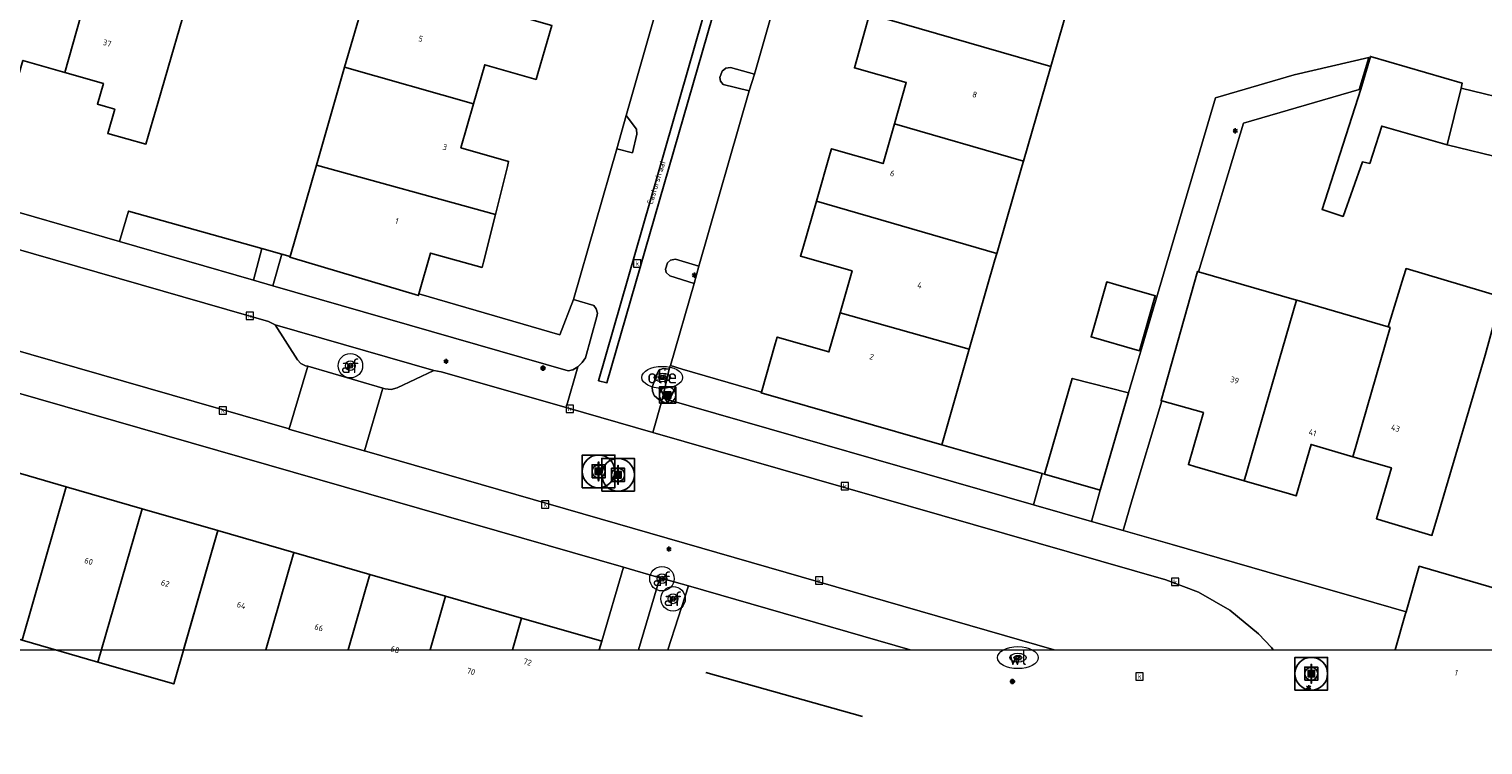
# Model space of a CAD drawing. Header units: metres. Extents: x 197147 to 199131, y 355511 to 356703.
# Tile 210 of 225: x 198919 to 199008, y 355844 to 355888. Entities that reach past the tile are written whole.
import ezdxf
from ezdxf.enums import TextEntityAlignment as Align

# ---------------------------------------------------------------- set-up
doc = ezdxf.new("R2010")
doc.units = ezdxf.units.M
for name, color, linetype, lineweight in [('B-WE-GR-BEPLANTING_CULTUUR_HEESTERS-G', 252, 'Continuous', 18), ('B-WE-KL-BRANDSTOF_PUT-S', 252, 'Continuous', 25), ('B-WE-KL-BRANDSTOF_PUT-S @ 0.05', 252, 'Continuous', 25), ('B-WE-KL-BRANDSTOF_PUT-S @ 0.1', 252, 'Continuous', 25), ('B-WE-KL-BRANDSTOF_PUT-S @ 0.2', 252, 'Continuous', 25), ('B-WE-KL-BRANDSTOF_PUT-S @ 0.5 (1)', 252, 'Continuous', 25), ('B-WE-KL-BRANDSTOF_PUT-S @ 0.5 (2)', 252, 'Continuous', 25), ('B-WE-KL-ET_LS_OV_LICHTMAST-S', 252, 'Continuous', 25), ('B-WE-KL-WATER_PUT-S', 252, 'Continuous', 25), ('B-WE-KL-WATER_PUT-S @ 0.05', 252, 'Continuous', 25), ('B-WE-KL-WATER_PUT-S @ 0.1', 252, 'Continuous', 25), ('B-WE-KL-WATER_PUT-S @ 0.2', 252, 'Continuous', 25), ('B-WE-KL-WATER_PUT-S @ 0.5 (1)', 252, 'Continuous', 25), ('B-WE-KL-WATER_PUT-S @ 0.5 (2)', 252, 'Continuous', 25), ('B-WE-OG-BEBOUWING_STRAATNAAM-T18', 252, 'Continuous', 18), ('B-WE-OG-HULPLIJN-G', 252, 'Continuous', 18), ('B-WE-OG-TERREIN_ERF-G', 252, 'Continuous', 18), ('B-WE-RI-GWA_KOLK-S', 252, 'Continuous', 25), ('B-WE-RI-GWA_RIOOLPUT-S', 252, 'Continuous', 25), ('B-WE-RI-GWA_RIOOLPUT-S @ 0.05', 252, 'Continuous', 25), ('B-WE-RI-GWA_RIOOLPUT-S @ 0.1', 252, 'Continuous', 25), ('B-WE-RI-GWA_RIOOLPUT-S @ 0.2', 252, 'Continuous', 25), ('B-WE-RI-GWA_RIOOLPUT-S @ 0.5 (1)', 252, 'Continuous', 25), ('B-WE-RI-GWA_RIOOLPUT-S @ 0.5 (2)', 252, 'Continuous', 25), ('B-WE-VH-ONVERHARD-G', 252, 'Continuous', 18), ('B-WE-VH-VERHARDING_ASFALT-G', 252, 'Continuous', 18), ('B-WE-VH-VERHARDING_BETON-G', 252, 'Continuous', 18), ('B-WE-VH-VERHARDING_BETONSTRAATSTEEN-G', 252, 'Continuous', 18), ('B-WE-VH-VERHARDING_OPEN-G', 252, 'Continuous', 18), ('B-WE-VH-VERHARDING_STRAATBAKSTEEN-G', 252, 'Continuous', 18), ('B-WE-VH-VERHARDING_TEGEL-G', 252, 'Continuous', 18), ('B-WE-VW-AFSLUITPAAL-S', 253, 'Continuous', 25), ('B-WE-VW-AFSLUITPAAL-S @ 0.05', 253, 'Continuous', 25), ('B-WE-VW-AFSLUITPAAL-S @ 0.1', 253, 'Continuous', 25), ('B-WE-VW-AFSLUITPAAL-S @ 0.2', 253, 'Continuous', 25), ('B-WE-VW-AFSLUITPAAL-S @ 0.5 (1)', 253, 'Continuous', 25), ('B-WE-VW-AFSLUITPAAL-S @ 0.5 (2)', 253, 'Continuous', 25), ('X-XX-AL-ALGEMEEN-G', 7, 'Continuous', 18), ('X-XX-AL-ALGEMEEN-S', 7, 'Continuous', 25), ('X-XX-AL-ALGEMEEN-S @ 0.05', 7, 'Continuous', 25), ('X-XX-AL-ALGEMEEN-S @ 0.1', 7, 'Continuous', 25), ('X-XX-AL-ALGEMEEN-S @ 0.2', 7, 'Continuous', 25), ('X-XX-AL-ALGEMEEN-S @ 0.5 (1)', 7, 'Continuous', 25), ('X-XX-AL-ALGEMEEN-S @ 0.5 (2)', 7, 'Continuous', 25)]:
    doc.layers.add(name, color=color, linetype=linetype, lineweight=lineweight)
for name, color, linetype in [('B-WE-IE-MEUBILAIR_WEGMEUBILAIR-S', 252, 'Continuous'), ('B-WE-IE-MEUBILAIR_WEGMEUBILAIR-S @ 0.05', 252, 'Continuous'), ('B-WE-IE-MEUBILAIR_WEGMEUBILAIR-S @ 0.1', 252, 'Continuous'), ('B-WE-IE-MEUBILAIR_WEGMEUBILAIR-S @ 0.2', 252, 'Continuous'), ('B-WE-IE-MEUBILAIR_WEGMEUBILAIR-S @ 0.5 (1)', 252, 'Continuous'), ('B-WE-IE-MEUBILAIR_WEGMEUBILAIR-S @ 0.5 (2)', 252, 'Continuous'), ('B-WE-IE-TERREINAFSCHEIDING_KUNSTMATIG_HEKWERK-G', 252, 'IE-TERREINAFSCHEIDING-KUNSTMATIG'), ('B-WE-IE-TERREINAFSCHEIDING_KUNSTMATIG_MUUR-G', 252, 'IE-TERREINAFSCHEIDING-KUNSTMATIG-DICHT'), ('B-WE-OG-BEBOUWING-GV', 252, 'Continuous'), ('B-WE-OG-BEBOUWING_HUISNUMMER-T18', 252, 'Continuous'), ('B-WE-VH-GOOT-G', 253, 'Continuous')]:
    doc.layers.add(name, color=color, linetype=linetype)
doc.styles.add('NLCS-ISO', font='NLCS-ISO.ttf')
doc.styles.add('NLCS-ISO-ANNOTATIEF-T18', font='NLCS-ISO.ttf', dxfattribs={"height": 1.8})
doc.styles.add('NLCS-ISO-M-T18', font='NLCS-ISO.ttf', dxfattribs={"height": 1.8})
doc.linetypes.add('IE-TERREINAFSCHEIDING-KUNSTMATIG', pattern='A,4,[82,NLCS.SHX,S=0.75,R=90,X=0,Y=0],4,-2', length=10)
doc.linetypes.add('IE-TERREINAFSCHEIDING-KUNSTMATIG-DICHT', pattern='A,8,-1,[82,NLCS.SHX,S=0.75,R=90,X=0,Y=0],-1', length=10)

# ---------------------------------------------------------------- blocks, each defined once
blk = doc.blocks.new('SIE-WEG_AFVALBAK_TYPE_01')
for radius in [0.25, 0.156]:
    blk.add_circle((0, 0), radius)
blk = doc.blocks.new('*U803')
at = {"layer": 'X-XX-AL-ALGEMEEN-S @ 0.05', "xscale": 0.05, "yscale": 0.05, "zscale": 0.05}
blk.add_blockref('SIE-WEG_AFVALBAK_TYPE_01', (198979.324, 355847.733), dxfattribs=at)
at = {"layer": 'X-XX-AL-ALGEMEEN-S @ 0.1', "xscale": 0.1, "yscale": 0.1, "zscale": 0.1}
blk.add_blockref('SIE-WEG_AFVALBAK_TYPE_01', (198979.324, 355847.733), dxfattribs=at)
at = {"layer": 'X-XX-AL-ALGEMEEN-S @ 0.2', "xscale": 0.2, "yscale": 0.2, "zscale": 0.2}
blk.add_blockref('SIE-WEG_AFVALBAK_TYPE_01', (198979.324, 355847.733), dxfattribs=at)
at = {"layer": 'X-XX-AL-ALGEMEEN-S @ 0.5 (1)', "xscale": 0.5, "yscale": 0.5, "zscale": 0.5}
blk.add_blockref('SIE-WEG_AFVALBAK_TYPE_01', (198979.324, 355847.733), dxfattribs=at)
at = {"layer": 'X-XX-AL-ALGEMEEN-S @ 0.5 (2)', "xscale": 0.5, "yscale": 0.5, "zscale": 0.5}
blk.add_blockref('SIE-WEG_AFVALBAK_TYPE_01', (198979.324, 355847.733), dxfattribs=at)
blk = doc.blocks.new('*U855')
at = {"layer": 'X-XX-AL-ALGEMEEN-S @ 0.05', "xscale": 0.05, "yscale": 0.05, "zscale": 0.05}
blk.add_blockref('SIE-WEG_AFVALBAK_TYPE_01', (198950.562, 355866.929), dxfattribs=at)
at = {"layer": 'X-XX-AL-ALGEMEEN-S @ 0.1', "xscale": 0.1, "yscale": 0.1, "zscale": 0.1}
blk.add_blockref('SIE-WEG_AFVALBAK_TYPE_01', (198950.562, 355866.929), dxfattribs=at)
at = {"layer": 'X-XX-AL-ALGEMEEN-S @ 0.2', "xscale": 0.2, "yscale": 0.2, "zscale": 0.2}
blk.add_blockref('SIE-WEG_AFVALBAK_TYPE_01', (198950.562, 355866.929), dxfattribs=at)
at = {"layer": 'X-XX-AL-ALGEMEEN-S @ 0.5 (1)', "xscale": 0.5, "yscale": 0.5, "zscale": 0.5}
blk.add_blockref('SIE-WEG_AFVALBAK_TYPE_01', (198950.562, 355866.929), dxfattribs=at)
at = {"layer": 'X-XX-AL-ALGEMEEN-S @ 0.5 (2)', "xscale": 0.5, "yscale": 0.5, "zscale": 0.5}
blk.add_blockref('SIE-WEG_AFVALBAK_TYPE_01', (198950.562, 355866.929), dxfattribs=at)
blk = doc.blocks.new('B-SIE-WEG_LICHTMAST-SO')
at = {"ltscale": 0.1}
for p, q in [((-0.33, 0.19), (-0.67, 0.39)), ((0, 0.39), (0, 0.77)), ((0.33, 0.19), (0.67, 0.39)), ((-0.33, -0.19), (-0.67, -0.39)), ((0, -0.39), (0, -0.77)), ((0.33, -0.19), (0.67, -0.39))]:
    blk.add_line(p, q, dxfattribs=at)
at = {"flags": 128}
for points in [[(-0.35, 0.15), (0.35, 0.15)], [(-0.35, -0.15), (0.35, -0.15)]]:
    blk.add_lwpolyline(points, dxfattribs=at)
at = {"ltscale": 0.1}
blk.add_circle((0, 0), 0.386, dxfattribs=at)
at = {"style": 'NLCS-ISO'}
blk.add_attdef('TYPE', text='', height=0.549, dxfattribs=at).set_placement((0, 0.77), align=Align.BOTTOM_CENTER)
blk = doc.blocks.new('B-SIE-WEG_VERKEERSBORD_PAAL-SO')
blk.add_lwpolyline([(-1, -1), (1, -1), (1, 1), (-1, 1)], close=True)
at = {"flags": 128}
blk.add_lwpolyline([(-1, 1), (0, -1), (1, 1)], close=True, dxfattribs=at)
for radius in [1, 0.171]:
    blk.add_circle((0, 0), radius)
at = {"style": 'NLCS-ISO'}
blk.add_attdef('bordgegevens', text='', height=1.8, dxfattribs=at).set_placement((2.21, 3.21), align=Align.TOP_LEFT)
blk = doc.blocks.new('*U938')
at = {"layer": 'B-WE-IE-MEUBILAIR_WEGMEUBILAIR-S @ 0.05', "xscale": 0.05, "yscale": 0.05, "zscale": 0.05}
blk.add_blockref('B-SIE-WEG_VERKEERSBORD_PAAL-SO', (198958.188, 355865.281), dxfattribs=at)
at = {"layer": 'B-WE-IE-MEUBILAIR_WEGMEUBILAIR-S @ 0.1', "xscale": 0.1, "yscale": 0.1, "zscale": 0.1}
blk.add_blockref('B-SIE-WEG_VERKEERSBORD_PAAL-SO', (198958.188, 355865.281), dxfattribs=at)
at = {"layer": 'B-WE-IE-MEUBILAIR_WEGMEUBILAIR-S @ 0.2', "xscale": 0.2, "yscale": 0.2, "zscale": 0.2}
blk.add_blockref('B-SIE-WEG_VERKEERSBORD_PAAL-SO', (198958.188, 355865.281), dxfattribs=at)
at = {"layer": 'B-WE-IE-MEUBILAIR_WEGMEUBILAIR-S @ 0.5 (1)', "xscale": 0.5, "yscale": 0.5, "zscale": 0.5}
blk.add_blockref('B-SIE-WEG_VERKEERSBORD_PAAL-SO', (198958.188, 355865.281), dxfattribs=at)
at = {"layer": 'B-WE-IE-MEUBILAIR_WEGMEUBILAIR-S @ 0.5 (2)', "xscale": 0.5, "yscale": 0.5, "zscale": 0.5}
blk.add_blockref('B-SIE-WEG_VERKEERSBORD_PAAL-SO', (198958.188, 355865.281), dxfattribs=at)
blk = doc.blocks.new('SVW-AFSLUITPAAL-SO')
at = {"lineweight": 18}
blk.add_circle((0, 0), 1.5, dxfattribs=at)
at = {"lineweight": 18, "style": 'NLCS-ISO'}
blk.add_text('af', height=1.8, dxfattribs=at).set_placement((0, 0), align=Align.MIDDLE_CENTER)
blk = doc.blocks.new('*U939')
at = {"layer": 'B-WE-VW-AFSLUITPAAL-S @ 0.05', "xscale": 0.05, "yscale": 0.05, "zscale": 0.05}
blk.add_blockref('SVW-AFSLUITPAAL-SO', (198958.525, 355852.802), dxfattribs=at)
at = {"layer": 'B-WE-VW-AFSLUITPAAL-S @ 0.1', "xscale": 0.1, "yscale": 0.1, "zscale": 0.1}
blk.add_blockref('SVW-AFSLUITPAAL-SO', (198958.525, 355852.802), dxfattribs=at)
at = {"layer": 'B-WE-VW-AFSLUITPAAL-S @ 0.2', "xscale": 0.2, "yscale": 0.2, "zscale": 0.2}
blk.add_blockref('SVW-AFSLUITPAAL-SO', (198958.525, 355852.802), dxfattribs=at)
at = {"layer": 'B-WE-VW-AFSLUITPAAL-S @ 0.5 (1)', "xscale": 0.5, "yscale": 0.5, "zscale": 0.5}
blk.add_blockref('SVW-AFSLUITPAAL-SO', (198958.525, 355852.802), dxfattribs=at)
at = {"layer": 'B-WE-VW-AFSLUITPAAL-S @ 0.5 (2)', "xscale": 0.5, "yscale": 0.5, "zscale": 0.5}
blk.add_blockref('SVW-AFSLUITPAAL-SO', (198958.525, 355852.802), dxfattribs=at)
blk = doc.blocks.new('*U940')
at = {"layer": 'B-WE-VW-AFSLUITPAAL-S @ 0.05', "xscale": 0.05, "yscale": 0.05, "zscale": 0.05}
blk.add_blockref('SVW-AFSLUITPAAL-SO', (198957.847, 355854.031), dxfattribs=at)
at = {"layer": 'B-WE-VW-AFSLUITPAAL-S @ 0.1', "xscale": 0.1, "yscale": 0.1, "zscale": 0.1}
blk.add_blockref('SVW-AFSLUITPAAL-SO', (198957.847, 355854.031), dxfattribs=at)
at = {"layer": 'B-WE-VW-AFSLUITPAAL-S @ 0.2', "xscale": 0.2, "yscale": 0.2, "zscale": 0.2}
blk.add_blockref('SVW-AFSLUITPAAL-SO', (198957.847, 355854.031), dxfattribs=at)
at = {"layer": 'B-WE-VW-AFSLUITPAAL-S @ 0.5 (1)', "xscale": 0.5, "yscale": 0.5, "zscale": 0.5}
blk.add_blockref('SVW-AFSLUITPAAL-SO', (198957.847, 355854.031), dxfattribs=at)
at = {"layer": 'B-WE-VW-AFSLUITPAAL-S @ 0.5 (2)', "xscale": 0.5, "yscale": 0.5, "zscale": 0.5}
blk.add_blockref('SVW-AFSLUITPAAL-SO', (198957.847, 355854.031), dxfattribs=at)
blk = doc.blocks.new('*U941')
at = {"layer": 'B-WE-VW-AFSLUITPAAL-S @ 0.05', "xscale": 0.05, "yscale": 0.05, "zscale": 0.05}
blk.add_blockref('SVW-AFSLUITPAAL-SO', (198938.755, 355867.081), dxfattribs=at)
at = {"layer": 'B-WE-VW-AFSLUITPAAL-S @ 0.1', "xscale": 0.1, "yscale": 0.1, "zscale": 0.1}
blk.add_blockref('SVW-AFSLUITPAAL-SO', (198938.755, 355867.081), dxfattribs=at)
at = {"layer": 'B-WE-VW-AFSLUITPAAL-S @ 0.2', "xscale": 0.2, "yscale": 0.2, "zscale": 0.2}
blk.add_blockref('SVW-AFSLUITPAAL-SO', (198938.755, 355867.081), dxfattribs=at)
at = {"layer": 'B-WE-VW-AFSLUITPAAL-S @ 0.5 (1)', "xscale": 0.5, "yscale": 0.5, "zscale": 0.5}
blk.add_blockref('SVW-AFSLUITPAAL-SO', (198938.755, 355867.081), dxfattribs=at)
at = {"layer": 'B-WE-VW-AFSLUITPAAL-S @ 0.5 (2)', "xscale": 0.5, "yscale": 0.5, "zscale": 0.5}
blk.add_blockref('SVW-AFSLUITPAAL-SO', (198938.755, 355867.081), dxfattribs=at)
blk = doc.blocks.new('SRI-PUT_INSPECTIE-SO')
at = {"lineweight": -3, "flags": 128}
blk.add_lwpolyline([(-2, -2), (2, -2), (2, 2), (-2, 2)], close=True, dxfattribs=at)
at = {"lineweight": -3, "ltscale": 1.5}
blk.add_circle((0, 0), 2, dxfattribs=at)
at = {"ltscale": 0.1, "style": 'NLCS-ISO'}
blk.add_text('I', height=2.5, dxfattribs=at).set_placement((0, -0.01), align=Align.MIDDLE_CENTER)
blk = doc.blocks.new('*U1083')
at = {"layer": 'B-WE-RI-GWA_RIOOLPUT-S @ 0.05', "xscale": 0.05, "yscale": 0.05, "zscale": 0.05}
blk.add_blockref('SRI-PUT_INSPECTIE-SO', (198955.156, 355860.397), dxfattribs=at)
at = {"layer": 'B-WE-RI-GWA_RIOOLPUT-S @ 0.1', "xscale": 0.1, "yscale": 0.1, "zscale": 0.1}
blk.add_blockref('SRI-PUT_INSPECTIE-SO', (198955.156, 355860.397), dxfattribs=at)
at = {"layer": 'B-WE-RI-GWA_RIOOLPUT-S @ 0.2', "xscale": 0.2, "yscale": 0.2, "zscale": 0.2}
blk.add_blockref('SRI-PUT_INSPECTIE-SO', (198955.156, 355860.397), dxfattribs=at)
at = {"layer": 'B-WE-RI-GWA_RIOOLPUT-S @ 0.5 (1)', "xscale": 0.5, "yscale": 0.5, "zscale": 0.5}
blk.add_blockref('SRI-PUT_INSPECTIE-SO', (198955.156, 355860.397), dxfattribs=at)
at = {"layer": 'B-WE-RI-GWA_RIOOLPUT-S @ 0.5 (2)', "xscale": 0.5, "yscale": 0.5, "zscale": 0.5}
blk.add_blockref('SRI-PUT_INSPECTIE-SO', (198955.156, 355860.397), dxfattribs=at)
blk = doc.blocks.new('*U1084')
at = {"layer": 'B-WE-RI-GWA_RIOOLPUT-S @ 0.05', "xscale": 0.05, "yscale": 0.05, "zscale": 0.05}
blk.add_blockref('SRI-PUT_INSPECTIE-SO', (198953.961, 355860.609), dxfattribs=at)
at = {"layer": 'B-WE-RI-GWA_RIOOLPUT-S @ 0.1', "xscale": 0.1, "yscale": 0.1, "zscale": 0.1}
blk.add_blockref('SRI-PUT_INSPECTIE-SO', (198953.961, 355860.609), dxfattribs=at)
at = {"layer": 'B-WE-RI-GWA_RIOOLPUT-S @ 0.2', "xscale": 0.2, "yscale": 0.2, "zscale": 0.2}
blk.add_blockref('SRI-PUT_INSPECTIE-SO', (198953.961, 355860.609), dxfattribs=at)
at = {"layer": 'B-WE-RI-GWA_RIOOLPUT-S @ 0.5 (1)', "xscale": 0.5, "yscale": 0.5, "zscale": 0.5}
blk.add_blockref('SRI-PUT_INSPECTIE-SO', (198953.961, 355860.609), dxfattribs=at)
at = {"layer": 'B-WE-RI-GWA_RIOOLPUT-S @ 0.5 (2)', "xscale": 0.5, "yscale": 0.5, "zscale": 0.5}
blk.add_blockref('SRI-PUT_INSPECTIE-SO', (198953.961, 355860.609), dxfattribs=at)
blk = doc.blocks.new('BGT-KOLK-SO')
at = {"color": 0, "linetype": 'ByBlock', "lineweight": 18}
blk.add_lwpolyline([(-0.045, -0.045), (0.045, -0.045), (0.045, 0.045), (-0.045, 0.045)], close=True, dxfattribs=at)
at = {"color": 0, "linetype": 'ByBlock', "lineweight": 18, "style": 'NLCS-ISO-M-T18'}
blk.add_text('k', height=0.06, dxfattribs=at).set_placement((0, 0), align=Align.MIDDLE_CENTER)
blk = doc.blocks.new('*U1087')
at = {"layer": 'B-WE-RI-GWA_RIOOLPUT-S @ 0.05', "xscale": 0.05, "yscale": 0.05, "zscale": 0.05}
blk.add_blockref('SRI-PUT_INSPECTIE-SO', (198997.636, 355848.212), dxfattribs=at)
at = {"layer": 'B-WE-RI-GWA_RIOOLPUT-S @ 0.1', "xscale": 0.1, "yscale": 0.1, "zscale": 0.1}
blk.add_blockref('SRI-PUT_INSPECTIE-SO', (198997.636, 355848.212), dxfattribs=at)
at = {"layer": 'B-WE-RI-GWA_RIOOLPUT-S @ 0.2', "xscale": 0.2, "yscale": 0.2, "zscale": 0.2}
blk.add_blockref('SRI-PUT_INSPECTIE-SO', (198997.636, 355848.212), dxfattribs=at)
at = {"layer": 'B-WE-RI-GWA_RIOOLPUT-S @ 0.5 (1)', "xscale": 0.5, "yscale": 0.5, "zscale": 0.5}
blk.add_blockref('SRI-PUT_INSPECTIE-SO', (198997.636, 355848.212), dxfattribs=at)
at = {"layer": 'B-WE-RI-GWA_RIOOLPUT-S @ 0.5 (2)', "xscale": 0.5, "yscale": 0.5, "zscale": 0.5}
blk.add_blockref('SRI-PUT_INSPECTIE-SO', (198997.636, 355848.212), dxfattribs=at)
blk = doc.blocks.new('SKL-WATERLEIDINGPUT-SO')
at = {"color": 0, "linetype": 'ByBlock', "lineweight": 18}
blk.add_ellipse((0, 0), major_axis=(2.5, 0), ratio=0.54, dxfattribs=at)
at = {"color": 0, "linetype": 'ByBlock', "lineweight": 18, "style": 'NLCS-ISO'}
blk.add_text('wl', height=1.8, dxfattribs=at).set_placement((0, 0), align=Align.MIDDLE_CENTER)
blk = doc.blocks.new('*U1096')
at = {"layer": 'B-WE-KL-WATER_PUT-S @ 0.05', "xscale": 0.05, "yscale": 0.05, "zscale": 0.05}
blk.add_blockref('SKL-WATERLEIDINGPUT-SO', (198979.657, 355849.195), dxfattribs=at)
at = {"layer": 'B-WE-KL-WATER_PUT-S @ 0.1', "xscale": 0.1, "yscale": 0.1, "zscale": 0.1}
blk.add_blockref('SKL-WATERLEIDINGPUT-SO', (198979.657, 355849.195), dxfattribs=at)
at = {"layer": 'B-WE-KL-WATER_PUT-S @ 0.2', "xscale": 0.2, "yscale": 0.2, "zscale": 0.2}
blk.add_blockref('SKL-WATERLEIDINGPUT-SO', (198979.657, 355849.195), dxfattribs=at)
at = {"layer": 'B-WE-KL-WATER_PUT-S @ 0.5 (1)', "xscale": 0.5, "yscale": 0.5, "zscale": 0.5}
blk.add_blockref('SKL-WATERLEIDINGPUT-SO', (198979.657, 355849.195), dxfattribs=at)
at = {"layer": 'B-WE-KL-WATER_PUT-S @ 0.5 (2)', "xscale": 0.5, "yscale": 0.5, "zscale": 0.5}
blk.add_blockref('SKL-WATERLEIDINGPUT-SO', (198979.657, 355849.195), dxfattribs=at)
blk = doc.blocks.new('SKL-BENZINEPUT_OLIEPUT-SO')
at = {"color": 0, "linetype": 'ByBlock', "lineweight": 18}
blk.add_ellipse((0, 0), major_axis=(2.5, 0), ratio=0.54, dxfattribs=at)
at = {"color": 0, "linetype": 'ByBlock', "lineweight": 18, "style": 'NLCS-ISO'}
blk.add_text('olie', height=1.8, dxfattribs=at).set_placement((0, 0.16), align=Align.MIDDLE_CENTER)
blk = doc.blocks.new('*U1099')
at = {"layer": 'B-WE-KL-BRANDSTOF_PUT-S @ 0.05', "xscale": 0.05, "yscale": 0.05, "zscale": 0.05}
blk.add_blockref('SKL-BENZINEPUT_OLIEPUT-SO', (198957.865, 355866.362), dxfattribs=at)
at = {"layer": 'B-WE-KL-BRANDSTOF_PUT-S @ 0.1', "xscale": 0.1, "yscale": 0.1, "zscale": 0.1}
blk.add_blockref('SKL-BENZINEPUT_OLIEPUT-SO', (198957.865, 355866.362), dxfattribs=at)
at = {"layer": 'B-WE-KL-BRANDSTOF_PUT-S @ 0.2', "xscale": 0.2, "yscale": 0.2, "zscale": 0.2}
blk.add_blockref('SKL-BENZINEPUT_OLIEPUT-SO', (198957.865, 355866.362), dxfattribs=at)
at = {"layer": 'B-WE-KL-BRANDSTOF_PUT-S @ 0.5 (1)', "xscale": 0.5, "yscale": 0.5, "zscale": 0.5}
blk.add_blockref('SKL-BENZINEPUT_OLIEPUT-SO', (198957.865, 355866.362), dxfattribs=at)
at = {"layer": 'B-WE-KL-BRANDSTOF_PUT-S @ 0.5 (2)', "xscale": 0.5, "yscale": 0.5, "zscale": 0.5}
blk.add_blockref('SKL-BENZINEPUT_OLIEPUT-SO', (198957.865, 355866.362), dxfattribs=at)

msp = doc.modelspace()

# ---------------------------------------------------------------- linework, layer by layer
at = {"layer": 'B-WE-GR-BEPLANTING_CULTUUR_HEESTERS-G', "ltscale": 0.2, "flags": 128}
for points in [[(198963.508, 355884.949), (198962.056, 355885.357), (198961.759, 355885.316), (198961.535, 355885.132), (198961.392, 355884.75), (198961.429, 355884.515), (198961.597, 355884.316), (198963.183, 355883.929), (198963.508, 355884.949)], [(198955.074, 355880.375), (198956.033, 355880.132), (198956.307, 355881.27), (198956.286, 355881.566), (198955.662, 355882.416), (198955.074, 355880.375)], [(198932.809, 355872.322), (198933.323, 355874.258), (198925.15, 355876.552), (198924.609, 355874.688), (198932.809, 355872.322)], [(198934.545, 355873.915), (198934.009, 355871.976), (198952.094, 355866.759), (198952.394, 355866.837), (198952.694, 355867.016), (198952.965, 355867.271), (198953.156, 355867.561), (198953.857, 355870.087), (198953.889, 355870.31), (198953.824, 355870.569), (198953.679, 355870.761), (198952.424, 355871.144), (198951.597, 355868.983), (198942.951, 355871.481), (198942.922, 355871.379), (198935.052, 355873.734), (198935.062, 355873.77), (198934.545, 355873.915)], [(198960.108, 355873.18), (198958.668, 355873.609), (198958.374, 355873.556), (198958.188, 355873.381), (198958.064, 355873.006), (198958.111, 355872.8), (198958.323, 355872.58), (198959.825, 355872.127), (198960.108, 355873.18)], [(198940.741, 355865.71), (198940.88, 355865.671), (198941.255, 355865.631), (198941.619, 355865.727), (198943.872, 355866.786), (198934.143, 355869.588), (198935.506, 355867.447), (198935.725, 355867.214), (198936.014, 355867.078), (198936.141, 355867.045), (198940.741, 355865.71)], [(198974.987, 355862.231), (198963.922, 355865.422), (198963.936, 355865.47), (198959.092, 355866.875), (198958.36, 355867.087), (198958.355, 355867.07), (198958.295, 355866.863), (198957.883, 355865.087), (198980.613, 355858.567), (198981.153, 355860.483), (198974.987, 355862.231)]]:
    msp.add_lwpolyline(points, close=True, dxfattribs=at)
for points in [[(198956.407, 355849.681), (198957.714, 355854.095), (198955.488, 355854.735), (198954.153, 355850.201), (198954, 355849.681)], [(198973.062, 355849.681), (198959.472, 355853.59), (198958.202, 355849.681)]]:
    msp.add_lwpolyline(points, dxfattribs=at)
at = {"layer": 'B-WE-IE-TERREINAFSCHEIDING_KUNSTMATIG_HEKWERK-G', "ltscale": 0.2, "flags": 128}
for points in [[(198933.323, 355874.258), (198925.15, 355876.552)], [(198934.545, 355873.915), (198933.323, 355874.258)], [(198935.062, 355873.77), (198934.545, 355873.915)], [(198970.135, 355845.58), (198960.541, 355848.293)]]:
    msp.add_lwpolyline(points, dxfattribs=at)
at = {"layer": 'B-WE-IE-TERREINAFSCHEIDING_KUNSTMATIG_MUUR-G', "ltscale": 0.2, "flags": 128}
msp.add_lwpolyline([(198974.987, 355862.231), (198981.153, 355860.483)], dxfattribs=at)
at = {"layer": 'B-WE-OG-BEBOUWING-GV', "ltscale": 0.2, "flags": 128}
for points in [[(198923.486, 355892.944), (198921.256, 355885.045), (198923.621, 355884.367), (198923.259, 355883.105), (198923.739, 355882.965), (198924.315, 355882.798), (198923.889, 355881.312), (198926.222, 355880.657), (198926.647, 355882.122), (198926.948, 355883.159), (198927.769, 355885.991), (198929.301, 355891.271), (198930.284, 355894.658), (198924.444, 355896.338), (198923.486, 355892.944)], [(198921.256, 355885.045), (198923.486, 355892.944), (198917.663, 355894.619), (198914.537, 355883.564), (198917.4, 355882.738), (198917.785, 355882.627), (198918.689, 355885.781), (198921.256, 355885.045)], [(198971.43, 355891.649), (198970.572, 355888.618), (198981.669, 355885.409), (198982.14, 355887.042), (198983.309, 355891.096), (198983.328, 355891.161), (198979.894, 355892.119), (198979.936, 355892.261), (198975.449, 355893.595), (198974.697, 355890.988), (198971.508, 355891.925), (198971.43, 355891.649)], [(198938.403, 355885.368), (198946.295, 355883.125), (198946.983, 355885.522), (198950.129, 355884.619), (198950.237, 355884.993), (198951.089, 355887.936), (198940.054, 355891.099), (198939.651, 355889.701), (198938.403, 355885.368)], [(198972.093, 355881.893), (198979.999, 355879.615), (198981.628, 355885.266), (198981.669, 355885.409), (198970.572, 355888.618), (198969.785, 355885.836), (198969.641, 355885.325), (198972.811, 355884.428), (198972.093, 355881.893)], [(199005.962, 355880.616), (199006.818, 355884.092), (199006.887, 355884.383), (199001.26, 355886.028), (199000.669, 355884.015), (198998.299, 355876.654), (198999.587, 355876.23), (199000.779, 355879.571), (199001.22, 355879.476), (199001.951, 355881.767), (199005.962, 355880.616)], [(198946.295, 355883.125), (198938.403, 355885.368), (198936.674, 355879.366), (198947.637, 355876.353), (198948.374, 355879.292), (198948.451, 355879.599), (198945.524, 355880.439), (198946.295, 355883.125)], [(199006.818, 355884.092), (199005.962, 355880.616), (199009.487, 355879.748), (199010.343, 355883.224), (199006.818, 355884.092)], [(198979.999, 355879.615), (198972.093, 355881.893), (198971.409, 355879.48), (198968.24, 355880.377), (198968.159, 355880.097), (198967.311, 355877.161), (198978.37, 355873.965), (198978.387, 355874.025), (198979.922, 355879.349), (198979.999, 355879.615)], [(198936.674, 355879.366), (198935.062, 355873.77), (198935.052, 355873.734), (198942.922, 355871.379), (198942.951, 355871.481), (198943.67, 355873.976), (198946.821, 355873.101), (198946.903, 355873.428), (198947.637, 355876.353), (198936.674, 355879.366)], [(198978.37, 355873.965), (198967.311, 355877.161), (198966.476, 355874.272), (198966.337, 355873.791), (198969.498, 355872.894), (198968.764, 355870.321), (198976.675, 355868.085), (198978.253, 355873.559), (198978.37, 355873.965)], [(198993.532, 355860.027), (198996.724, 355871.093), (198990.716, 355872.843), (198990.667, 355872.857), (198988.429, 355864.945), (198988.487, 355864.929), (198991.03, 355864.209), (198990.107, 355861.021), (198990.495, 355860.908), (198993.532, 355860.027)], [(199003.286, 355872.52), (199002.353, 355869.454), (199002.462, 355869.422), (199000.186, 355861.507), (199002.542, 355860.816), (199001.633, 355857.692), (199001.966, 355857.593), (199005.027, 355856.687), (199005.488, 355858.25), (199008.284, 355867.727), (199009.266, 355871.31), (199003.443, 355873.034), (199003.286, 355872.52)], [(198985.664, 355872.052), (198985.104, 355872.212), (198984.146, 355868.846), (198987.112, 355868.001), (198988.071, 355871.367), (198988.008, 355871.385), (198985.664, 355872.052)], [(198996.724, 355871.093), (198993.532, 355860.027), (198996.301, 355859.223), (198996.7, 355859.107), (198997.619, 355862.259), (199000.186, 355861.507), (199002.462, 355869.422), (199002.353, 355869.454), (198996.742, 355871.088), (198996.724, 355871.093)], [(198963.936, 355865.47), (198963.922, 355865.422), (198974.987, 355862.231), (198976.675, 355868.085), (198968.764, 355870.321), (198968.08, 355867.924), (198964.907, 355868.839), (198964.789, 355868.428), (198963.936, 355865.47)], [(198981.282, 355860.446), (198984.705, 355859.45), (198986.441, 355865.418), (198982.987, 355866.305), (198981.282, 355860.446)], [(198916.696, 355861.001), (198913.988, 355851.608), (198918.636, 355850.266), (198921.345, 355859.66), (198916.696, 355861.001)], [(198923.285, 355848.923), (198925.994, 355858.32), (198921.345, 355859.66), (198918.636, 355850.266), (198923.285, 355848.923)], [(198925.994, 355858.32), (198923.285, 355848.923), (198927.933, 355847.581), (198930.642, 355856.98), (198925.994, 355858.32)]]:
    msp.add_lwpolyline(points, close=True, dxfattribs=at)
for points in [[(198933.574, 355849.681), (198935.291, 355855.639), (198930.642, 355856.98), (198928.538, 355849.681)], [(198938.609, 355849.681), (198939.94, 355854.299), (198935.291, 355855.639), (198933.574, 355849.681)], [(199009.155, 355849.681), (199010.135, 355853.084), (199004.449, 355854.734), (199004.25, 355854.792), (199003.441, 355852.008), (199003.408, 355851.895), (199002.765, 355849.681)], [(198943.644, 355849.681), (198944.589, 355852.958), (198939.94, 355854.299), (198938.609, 355849.681)], [(198948.679, 355849.681), (198949.238, 355851.618), (198944.589, 355852.958), (198943.644, 355849.681)], [(198954, 355849.681), (198954.153, 355850.201), (198949.238, 355851.618), (198948.679, 355849.681)]]:
    msp.add_lwpolyline(points, dxfattribs=at)
at = {"layer": 'B-WE-OG-HULPLIJN-G'}
msp.add_lwpolyline([(198817.045, 355781.78), (198816.419, 355849.681), (199018.047, 355849.681)], dxfattribs=at)
at = {"layer": 'B-WE-OG-TERREIN_ERF-G', "ltscale": 0.2, "flags": 128}
for points in [[(198917.663, 355894.619), (198923.486, 355892.944), (198924.444, 355896.338), (198930.284, 355894.658), (198929.301, 355891.271), (198927.769, 355885.991), (198926.948, 355883.159), (198926.647, 355882.122), (198926.222, 355880.657), (198923.889, 355881.312), (198924.315, 355882.798), (198923.739, 355882.965), (198923.259, 355883.105), (198923.621, 355884.367), (198921.256, 355885.045), (198918.689, 355885.781)], [(198966.551, 355895.626), (198963.508, 355884.949), (198963.183, 355883.929), (198960.108, 355873.18), (198959.825, 355872.127), (198958.36, 355867.087), (198959.092, 355866.875), (198963.936, 355865.47), (198964.789, 355868.428), (198964.907, 355868.839), (198968.08, 355867.924), (198968.764, 355870.321), (198969.498, 355872.894), (198966.337, 355873.791), (198966.476, 355874.272), (198967.311, 355877.161), (198968.159, 355880.097), (198968.24, 355880.377), (198971.409, 355879.48), (198972.093, 355881.893), (198972.811, 355884.428), (198969.641, 355885.325), (198969.785, 355885.836), (198970.572, 355888.618)], [(198983.309, 355891.096), (198982.14, 355887.042), (198981.669, 355885.409), (198981.628, 355885.266), (198979.999, 355879.615), (198979.922, 355879.349), (198978.387, 355874.025), (198978.37, 355873.965), (198978.253, 355873.559), (198976.675, 355868.085), (198974.987, 355862.231), (198981.153, 355860.483), (198981.282, 355860.446), (198982.987, 355866.305), (198986.441, 355865.418), (198991.762, 355883.486), (198996.595, 355884.909), (199001.155, 355885.971), (199000.575, 355883.999), (198993.487, 355881.945), (198990.716, 355872.843), (198996.724, 355871.093), (198996.742, 355871.088), (199002.353, 355869.454), (199003.286, 355872.52), (199003.443, 355873.034), (199009.266, 355871.31)], [(198907.065, 355879.749), (198924.609, 355874.688), (198925.15, 355876.552), (198933.323, 355874.258), (198934.545, 355873.915), (198935.062, 355873.77), (198935.062, 355873.77), (198936.674, 355879.366), (198938.403, 355885.368), (198939.651, 355889.701)], [(198951.089, 355887.936), (198950.237, 355884.993), (198950.129, 355884.619), (198946.983, 355885.522), (198946.295, 355883.125), (198945.524, 355880.439), (198948.451, 355879.599), (198948.374, 355879.292), (198947.637, 355876.353), (198946.903, 355873.428), (198946.821, 355873.101), (198943.67, 355873.976), (198942.951, 355871.481), (198951.597, 355868.983), (198952.424, 355871.144), (198955.074, 355880.375), (198955.662, 355882.416), (198957.782, 355889.873)], [(198916.696, 355861.001), (198921.345, 355859.66), (198925.994, 355858.32), (198930.642, 355856.98), (198935.291, 355855.639), (198939.94, 355854.299), (198944.589, 355852.958), (198949.238, 355851.618), (198954.153, 355850.201), (198955.488, 355854.735), (198880.748, 355876.232)], [(199008.284, 355867.727), (199005.488, 355858.25), (199005.027, 355856.687), (199001.966, 355857.593), (199001.633, 355857.692), (199002.542, 355860.816), (199000.186, 355861.507), (198997.619, 355862.259), (198996.7, 355859.107), (198996.301, 355859.223), (198993.532, 355860.027), (198990.495, 355860.908), (198990.107, 355861.021), (198991.03, 355864.209), (198988.487, 355864.929), (198986.665, 355858.88), (198986.114, 355856.987), (198989.11, 355856.126), (198994.92, 355854.457), (199000.556, 355852.837), (199003.441, 355852.008), (199004.25, 355854.792), (199004.449, 355854.734), (199010.135, 355853.084)], [(198920.661, 355849.681), (198918.636, 355850.266)]]:
    msp.add_lwpolyline(points, dxfattribs=at)
for points in [[(199006.818, 355884.092), (199010.343, 355883.224), (199009.487, 355879.748), (199005.962, 355880.616), (199001.951, 355881.767), (199001.22, 355879.476), (199000.779, 355879.571), (198999.587, 355876.23), (198998.299, 355876.654), (199000.669, 355884.015), (199001.26, 355886.028), (199006.887, 355884.383), (199006.818, 355884.092)], [(198984.146, 355868.846), (198985.104, 355872.212), (198985.664, 355872.052), (198988.008, 355871.385), (198988.071, 355871.367), (198987.112, 355868.001), (198984.146, 355868.846)]]:
    msp.add_lwpolyline(points, close=True, dxfattribs=at)
at = {"layer": 'B-WE-VH-GOOT-G', "ltscale": 0.2, "flags": 128}
msp.add_lwpolyline([(198954.472, 355866.026), (198953.963, 355866.16), (198963.034, 355897.713), (198963.558, 355897.539), (198954.472, 355866.026)], close=True, dxfattribs=at)
at = {"layer": 'B-WE-VH-ONVERHARD-G', "ltscale": 0.2, "flags": 128}
msp.add_lwpolyline([(198957.883, 355865.087), (198958.295, 355866.863), (198957.916, 355866.915), (198957.658, 355866.803), (198957.523, 355866.573), (198957.249, 355865.771), (198957.264, 355865.515), (198957.365, 355865.25), (198957.669, 355864.986), (198957.836, 355864.924), (198957.883, 355865.087)], close=True, dxfattribs=at)
at = {"layer": 'B-WE-VH-VERHARDING_ASFALT-G', "ltscale": 0.2, "flags": 128}
msp.add_lwpolyline([(198934.994, 355863.208), (198936.141, 355867.045), (198936.014, 355867.078), (198935.725, 355867.214), (198935.506, 355867.447), (198934.143, 355869.588), (198933.736, 355869.781), (198882.853, 355884.431), (198881.655, 355884.623), (198880.441, 355884.711), (198879.224, 355884.694), (198878.017, 355884.573), (198877.701, 355884.516), (198876.891, 355884.371), (198876.4, 355884.236), (198875.785, 355884.066), (198877.944, 355878.415), (198878.756, 355878.622), (198880.254, 355878.713), (198881.668, 355878.543), (198934.994, 355863.208)], close=True, dxfattribs=at)
msp.add_lwpolyline([(198995.291, 355849.681), (198995.189, 355849.811), (198994.399, 355850.656), (198992.638, 355852.11), (198990.715, 355853.216), (198988.724, 355853.963), (198957.281, 355862.992), (198951.976, 355864.515), (198944.318, 355866.714), (198943.872, 355866.786), (198941.619, 355865.727), (198941.255, 355865.631), (198940.88, 355865.671), (198940.741, 355865.71), (198939.613, 355861.875), (198981.877, 355849.681)], dxfattribs=at)
at = {"layer": 'B-WE-VH-VERHARDING_BETON-G', "ltscale": 0.2, "flags": 128}
msp.add_lwpolyline([(198939.608, 355861.857), (198939.613, 355861.875), (198940.741, 355865.71), (198936.141, 355867.045), (198934.994, 355863.208), (198934.987, 355863.186), (198939.608, 355861.857)], close=True, dxfattribs=at)
at = {"layer": 'B-WE-VH-VERHARDING_BETONSTRAATSTEEN-G', "ltscale": 0.2, "flags": 128}
msp.add_lwpolyline([(198954.472, 355866.026), (198963.558, 355897.539), (198963.034, 355897.713), (198953.963, 355866.16), (198954.472, 355866.026)], close=True, dxfattribs=at)
at = {"layer": 'B-WE-VH-VERHARDING_OPEN-G', "ltscale": 0.2, "flags": 128}
for points in [[(198984.705, 355859.45), (198984.17, 355857.545), (198986.114, 355856.987), (198986.665, 355858.88), (198988.487, 355864.929), (198988.429, 355864.945), (198990.667, 355872.857), (198990.716, 355872.843), (198993.487, 355881.945), (199000.575, 355883.999), (199001.155, 355885.971), (198996.595, 355884.909), (198991.762, 355883.486), (198986.441, 355865.418), (198984.705, 355859.45)], [(198934.009, 355871.976), (198934.545, 355873.915), (198933.323, 355874.258), (198932.809, 355872.322), (198934.009, 355871.976)], [(198980.613, 355858.567), (198984.17, 355857.545), (198984.705, 355859.45), (198981.282, 355860.446), (198981.153, 355860.483), (198980.613, 355858.567)]]:
    msp.add_lwpolyline(points, close=True, dxfattribs=at)
msp.add_lwpolyline([(198958.202, 355849.681), (198959.472, 355853.59), (198957.714, 355854.095), (198956.407, 355849.681)], dxfattribs=at)
at = {"layer": 'B-WE-VH-VERHARDING_STRAATBAKSTEEN-G', "ltscale": 0.2, "flags": 128}
msp.add_lwpolyline([(198954.472, 355866.026), (198953.963, 355866.16), (198963.034, 355897.713), (198963.558, 355897.539), (198954.472, 355866.026)], close=True, dxfattribs=at)
msp.add_lwpolyline([(198957.782, 355889.873), (198955.662, 355882.416), (198956.286, 355881.566), (198956.307, 355881.27), (198956.033, 355880.132), (198955.074, 355880.375), (198952.424, 355871.144), (198953.679, 355870.761), (198953.824, 355870.569), (198953.889, 355870.31), (198953.857, 355870.087), (198953.156, 355867.561), (198952.965, 355867.271), (198952.694, 355867.016), (198951.976, 355864.515), (198957.281, 355862.992), (198957.836, 355864.924), (198957.669, 355864.986), (198957.365, 355865.25), (198957.264, 355865.515), (198957.249, 355865.771), (198957.523, 355866.573), (198957.658, 355866.803), (198957.916, 355866.915), (198958.295, 355866.863), (198958.355, 355867.07), (198958.36, 355867.087), (198959.825, 355872.127), (198958.323, 355872.58), (198958.111, 355872.8), (198958.064, 355873.006), (198958.188, 355873.381), (198958.374, 355873.556), (198958.668, 355873.609), (198960.108, 355873.18), (198963.183, 355883.929), (198961.597, 355884.316), (198961.429, 355884.515), (198961.392, 355884.75), (198961.535, 355885.132), (198961.759, 355885.316), (198962.056, 355885.357), (198963.508, 355884.949), (198966.551, 355895.626)], dxfattribs=at)
at = {"layer": 'B-WE-VH-VERHARDING_TEGEL-G', "ltscale": 0.2, "flags": 128}
msp.add_lwpolyline([(198932.809, 355872.322), (198924.609, 355874.688), (198907.065, 355879.749), (198905.124, 355880.31), (198904.6, 355880.461), (198901.726, 355881.29), (198900.425, 355881.666), (198884.161, 355886.358), (198883.73, 355887.477), (198882.853, 355884.431), (198933.736, 355869.781), (198934.143, 355869.588), (198943.872, 355866.786), (198944.318, 355866.714), (198951.976, 355864.515), (198952.694, 355867.016), (198952.394, 355866.837), (198952.094, 355866.759), (198934.009, 355871.976), (198932.809, 355872.322)], close=True, dxfattribs=at)
for points in [[(198981.877, 355849.681), (198939.613, 355861.875), (198939.608, 355861.857), (198934.987, 355863.186), (198934.994, 355863.208), (198881.668, 355878.543), (198880.254, 355878.713), (198878.756, 355878.622), (198877.944, 355878.415), (198878.805, 355876.16), (198879.797, 355876.281), (198880.748, 355876.232), (198955.488, 355854.735), (198957.714, 355854.095), (198959.472, 355853.59), (198973.062, 355849.681)], [(199002.765, 355849.681), (199003.408, 355851.895), (199003.441, 355852.008), (199000.556, 355852.837), (198994.92, 355854.457), (198989.11, 355856.126), (198986.114, 355856.987), (198984.17, 355857.545), (198980.613, 355858.567), (198957.883, 355865.087), (198957.836, 355864.924), (198957.281, 355862.992), (198988.724, 355853.963), (198990.715, 355853.216), (198992.638, 355852.11), (198994.399, 355850.656), (198995.189, 355849.811), (198995.291, 355849.681)]]:
    msp.add_lwpolyline(points, dxfattribs=at)
at = {"layer": 'X-XX-AL-ALGEMEEN-G', "ltscale": 0.2, "flags": 128}
for points in [[(198963.183, 355883.929), (198963.508, 355884.949), (198962.056, 355885.357), (198961.759, 355885.316), (198961.535, 355885.132), (198961.392, 355884.75), (198961.429, 355884.515), (198961.597, 355884.316), (198963.183, 355883.929)], [(198960.108, 355873.18), (198958.668, 355873.609), (198958.374, 355873.556), (198958.188, 355873.381), (198958.064, 355873.006), (198958.111, 355872.8), (198958.323, 355872.58), (198959.825, 355872.127), (198960.108, 355873.18)], [(198957.883, 355865.087), (198958.295, 355866.863), (198957.916, 355866.915), (198957.658, 355866.803), (198957.523, 355866.573), (198957.249, 355865.771), (198957.264, 355865.515), (198957.365, 355865.25), (198957.669, 355864.986), (198957.836, 355864.924), (198957.883, 355865.087)]]:
    msp.add_lwpolyline(points, close=True, dxfattribs=at)

# ---------------------------------------------------------------- block references
at = {"layer": 'B-WE-IE-MEUBILAIR_WEGMEUBILAIR-S'}
msp.add_blockref('*U938', (0, 0), dxfattribs=at)
at = {"layer": 'B-WE-KL-BRANDSTOF_PUT-S'}
msp.add_blockref('*U1099', (0, 0), dxfattribs=at)
at = {"layer": 'B-WE-KL-ET_LS_OV_LICHTMAST-S', "xscale": 0.2, "yscale": 0.2, "zscale": 0.2}
for p in [(198992.974, 355881.473), (198959.838, 355872.629), (198944.618, 355867.347), (198958.271, 355855.846), (198997.477, 355847.361)]:
    msp.add_blockref('B-SIE-WEG_LICHTMAST-SO', p, dxfattribs=at)
at = {"layer": 'B-WE-KL-WATER_PUT-S'}
msp.add_blockref('*U1096', (0, 0), dxfattribs=at)
at = {"layer": 'B-WE-RI-GWA_KOLK-S', "xscale": 5, "yscale": 5, "zscale": 5}
for p in [(198956.332, 355873.342), (198932.599, 355870.132), (198930.944, 355864.337), (198952.2, 355864.449), (198969.054, 355859.708), (198950.695, 355858.579), (198967.474, 355853.913), (198989.294, 355853.838), (198987.112, 355848.043)]:
    msp.add_blockref('BGT-KOLK-SO', p, dxfattribs=at)
at = {"layer": 'B-WE-RI-GWA_RIOOLPUT-S'}
for name in ['*U1084', '*U1083', '*U1087']:
    msp.add_blockref(name, (0, 0), dxfattribs=at)
at = {"layer": 'B-WE-VW-AFSLUITPAAL-S'}
for name in ['*U941', '*U940', '*U939']:
    msp.add_blockref(name, (0, 0), dxfattribs=at)
at = {"layer": 'X-XX-AL-ALGEMEEN-S'}
for name in ['*U855', '*U803']:
    msp.add_blockref(name, (0, 0), dxfattribs=at)

# ---------------------------------------------------------------- texts
at = {"layer": 'B-WE-OG-BEBOUWING_HUISNUMMER-T18', "style": 'NLCS-ISO-ANNOTATIEF-T18'}
for s, rotation, p in [('37', 343.8, (198923.852, 355886.846)), ('37', 343.8, (198923.852, 355886.846)), ('5', 343.9, (198943.069, 355887.116)), ('5', 343.9, (198943.069, 355887.116)), ('8', 343.9, (198977.012, 355883.693)), ('8', 343.9, (198977.012, 355883.693)), ('3', 345.9, (198944.547, 355880.477)), ('3', 345.9, (198944.547, 355880.477)), ('6', 343.9, (198971.967, 355878.867)), ('6', 343.9, (198971.967, 355878.867)), ('1', 343.3, (198941.602, 355875.949)), ('1', 343.3, (198941.602, 355875.949)), ('4', 343.9, (198973.643, 355872.009)), ('4', 343.9, (198973.643, 355872.009)), ('2', 343.9, (198970.697, 355867.631)), ('2', 343.9, (198970.697, 355867.631)), ('39', 344.2, (198992.94, 355866.198)), ('39', 344.2, (198992.94, 355866.198)), ('43', 343.6, (199002.795, 355863.257)), ('43', 343.6, (199002.795, 355863.257)), ('41', 343.8, (198997.713, 355862.978)), ('41', 343.8, (198997.713, 355862.978)), ('60', 343.9, (198922.718, 355855.101)), ('60', 343.9, (198922.718, 355855.101)), ('62', 343.9, (198927.41, 355853.749)), ('62', 343.9, (198927.41, 355853.749)), ('64', 343.9, (198932.073, 355852.404)), ('64', 343.9, (198932.073, 355852.404)), ('66', 343.9, (198936.824, 355851.034)), ('66', 343.9, (198936.824, 355851.034)), ('68', 343.9, (198941.488, 355849.689)), ('68', 343.9, (198941.488, 355849.689)), ('72', 343.6, (198949.607, 355848.924)), ('72', 343.6, (198949.607, 355848.924)), ('70', 343.9, (198946.146, 355848.346)), ('70', 343.9, (198946.146, 355848.346)), ('1', 343.8, (199006.521, 355848.273)), ('1', 343.8, (199006.521, 355848.273))]:
    msp.add_text(s, height=0.36, rotation=rotation, dxfattribs=at).set_placement(p, align=Align.MIDDLE_CENTER)
at = {"layer": 'B-WE-OG-BEBOUWING_STRAATNAAM-T18', "style": 'NLCS-ISO-ANNOTATIEF-T18'}
msp.add_text('Castorstraat', height=0.36, rotation=73, dxfattribs=at).set_placement((198957.499, 355878.315), align=Align.MIDDLE_CENTER)

doc.saveas('drawing.dxf')
